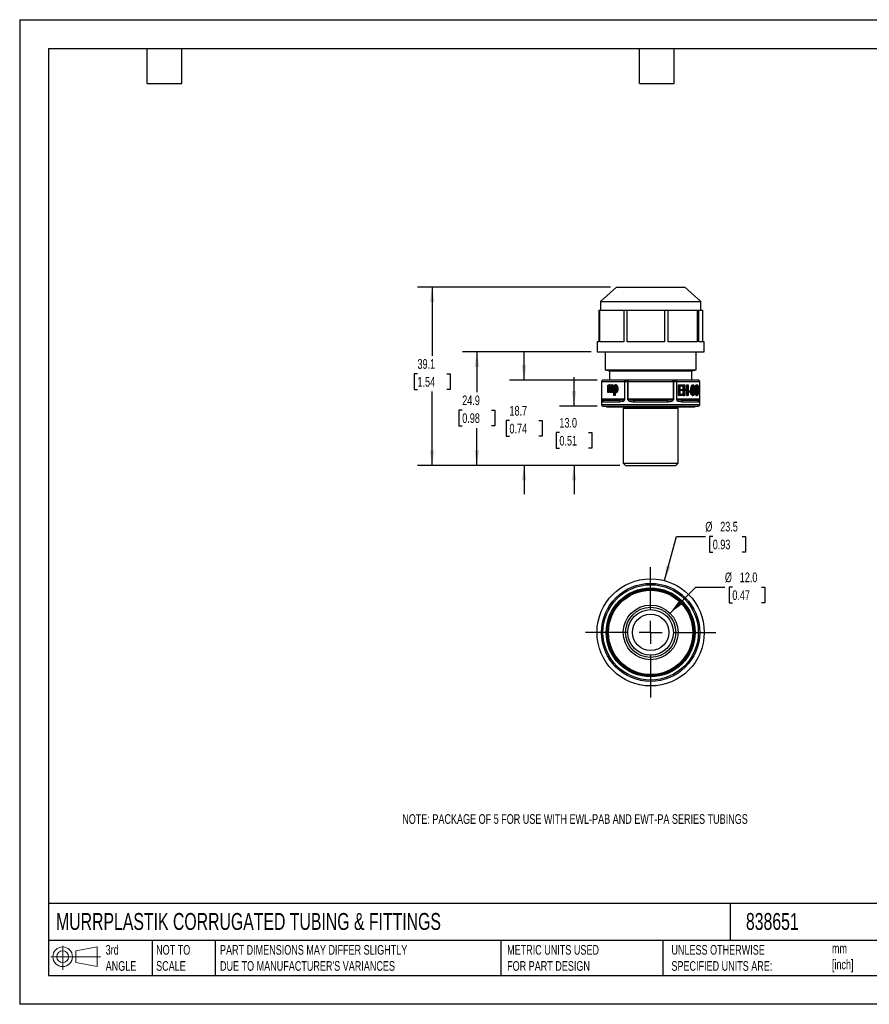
# Model space of a CAD drawing. Header units: millimetres. Extents: x 0 to 279, y 0 to 216.
# Tile 1 of 2: x 0 to 186, y 0 to 216. Entities that reach past the tile are written whole.
import ezdxf

# ---------------------------------------------------------------- set-up
doc = ezdxf.new("R2010")
doc.units = ezdxf.units.MM
doc.linetypes.add('CENTERX2', pattern=[20.32, 12.7, -2.54, 2.54, -2.54])
doc.layers.add('CENTER', color=40, linetype='CENTERX2')
doc.layers.add('DIMENSIONS', color=140, linetype='Continuous', lineweight=25)
doc.layers.add('TEXT', color=140, linetype='Continuous', lineweight=25)
doc.styles.add('SLDTEXTSTYLE0', font='TXT', dxfattribs={"width": 0.7})
doc.dimstyles.new('SLDDIMSTYLE0', dxfattribs={"dimtxt": 2.158008, "dimasz": 3.302, "dimexe": 0, "dimexo": 0.0625, "dimgap": 0.539502, "dimtad": 0, "dimtih": 1, "dimtoh": 1, "dimdec": 1, "dimrnd": 1e-09, "dimzin": 4, "dimdsep": 46, "dimtxsty": 'SLDTEXTSTYLE0', "dimsah": 1, "dimcen": 0, "dimadec": 0, "dimazin": 1, "dimtfac": 1, "dimtdec": 1, "dimtofl": 0, "dimtmove": 0, "dimatfit": 3, "dimfxl": 0, "dimfrac": 2, "dimtolj": 1, "dimtzin": 12, "dimarcsym": 0})
doc.dimstyles.new('SLDDIMSTYLE1', dxfattribs={"dimtxt": 2.158008, "dimasz": 3.302, "dimexe": 0, "dimexo": 0.0625, "dimgap": 0.539502, "dimtad": 0, "dimtih": 1, "dimtoh": 1, "dimdec": 1, "dimrnd": 1e-09, "dimzin": 12, "dimdsep": 46, "dimtxsty": 'SLDTEXTSTYLE0', "dimsah": 1, "dimcen": 0, "dimadec": 0, "dimazin": 3, "dimtfac": 1, "dimtdec": 1, "dimtofl": 0, "dimtmove": 0, "dimatfit": 3, "dimfxl": 0, "dimfrac": 2, "dimtolj": 1, "dimtzin": 12, "dimarcsym": 0})
doc.dimstyles.new('SLDDIMSTYLE2', dxfattribs={"dimtxt": 2.158008, "dimasz": 3.302, "dimexe": 0, "dimexo": 0.0625, "dimgap": 0.539502, "dimtad": 0, "dimtih": 1, "dimtoh": 1, "dimdec": 1, "dimrnd": 1e-09, "dimzin": 4, "dimdsep": 46, "dimtxsty": 'SLDTEXTSTYLE0', "dimsah": 1, "dimcen": 0.09, "dimadec": 0, "dimazin": 1, "dimtfac": 1, "dimtdec": 1, "dimtmove": 0, "dimatfit": 0, "dimfxl": 0, "dimfrac": 2, "dimtolj": 1, "dimtzin": 12, "dimarcsym": 0})
doc.dimstyles.new('SLDDIMSTYLE3', dxfattribs={"dimtxt": 2.158008, "dimasz": 3.302, "dimexe": 0, "dimexo": 0.0625, "dimgap": 0.539502, "dimtad": 0, "dimtih": 1, "dimtoh": 1, "dimdec": 1, "dimrnd": 1e-09, "dimzin": 12, "dimdsep": 46, "dimtxsty": 'SLDTEXTSTYLE0', "dimsah": 1, "dimcen": 0.09, "dimadec": 0, "dimazin": 3, "dimtfac": 1, "dimtdec": 1, "dimtmove": 0, "dimatfit": 0, "dimfxl": 0, "dimfrac": 2, "dimtolj": 1, "dimtzin": 12, "dimarcsym": 0})
doc.dimstyles.new('SLDDIMSTYLE4', dxfattribs={"dimtxt": 2.158008, "dimasz": 3.302, "dimexe": 0, "dimexo": 0.0625, "dimgap": 0.539502, "dimtad": 0, "dimtih": 1, "dimtoh": 1, "dimdec": 1, "dimrnd": 1e-09, "dimzin": 12, "dimdsep": 46, "dimtxsty": 'SLDTEXTSTYLE0', "dimsah": 1, "dimcen": 0.09, "dimadec": 0, "dimazin": 3, "dimtfac": 1, "dimtdec": 1, "dimtofl": 0, "dimtmove": 0, "dimatfit": 3, "dimfxl": 0, "dimfrac": 2, "dimtolj": 1, "dimtzin": 12, "dimarcsym": 0})

# ---------------------------------------------------------------- blocks, each defined once
blk = doc.blocks.new('Block11')
at = {"color": 7, "linetype": 'Continuous', "lineweight": 18}
for p, q in [((2.59, 5.31), (2.59, 0)), ((5.48, 4.17), (10.18, 5.03)), ((10.18, 5.03), (10.18, 0.73)), ((0, 2.88), (10.87, 2.88)), ((5.48, 1.6), (5.48, 4.17)), ((5.48, 1.6), (10.18, 0.73))]:
    blk.add_line(p, q, dxfattribs=at)
for radius in [2.15, 1.29]:
    blk.add_circle((2.59, 2.88), radius, dxfattribs=at)
blk = doc.blocks.new('Block12')
at = {"color": 7, "linetype": 'Continuous'}
blk.add_blockref('Block11', (0, 0), dxfattribs=at)
blk = doc.blocks.new('_D')
at = {"layer": 'DIMENSIONS'}
for p, q in [((142.57, 85.79), (148.25, 91.47)), ((148.25, 91.47), (154.6, 91.47)), ((156.23, 91.47), (155.5, 91.47)), ((155.5, 91.47), (155.5, 88.04)), ((162.64, 91.47), (163.36, 91.47)), ((163.36, 91.47), (163.36, 88.04)), ((155.5, 88.04), (156.23, 88.04)), ((163.36, 88.04), (162.64, 88.04))]:
    blk.add_line(p, q, dxfattribs=at)
blk.add_solid([(142.57, 85.79), (145.26, 87.76), (144.54, 88.48)], dxfattribs=at)
at = {"layer": 'DIMENSIONS', "char_height": 2.117, "attachment_point": 1, "style": 'SLDTEXTSTYLE0'}
for s, insert in [('%%c', (154.6, 94.68)), ('12.0', (157.86, 94.68)), ('0.47', (156.23, 90.77))]:
    blk.add_mtext(s, dxfattribs=dict(at, insert=insert))
blk = doc.blocks.new('_D_1')
at = {"layer": 'DIMENSIONS'}
for p, q in [((141.37, 92.9), (143.96, 102.59)), ((143.96, 102.59), (150.31, 102.59)), ((151.94, 102.59), (151.22, 102.59)), ((151.22, 102.59), (151.22, 99.16)), ((158.35, 102.59), (159.08, 102.59)), ((159.08, 102.59), (159.08, 99.16)), ((151.22, 99.16), (151.94, 99.16)), ((159.08, 99.16), (158.35, 99.16))]:
    blk.add_line(p, q, dxfattribs=at)
blk.add_solid([(141.37, 92.9), (142.71, 95.95), (141.73, 96.22)], dxfattribs=at)
at = {"layer": 'DIMENSIONS', "char_height": 2.117, "attachment_point": 1, "style": 'SLDTEXTSTYLE0'}
for s, insert in [('%%c', (150.31, 105.8)), ('23.5', (153.57, 105.8)), ('0.93', (151.94, 101.89))]:
    blk.add_mtext(s, dxfattribs=dict(at, insert=insert))
blk = doc.blocks.new('SW_CENTERMARKSYMBOL_0')
at = {"layer": 'CENTER', "color": 0}
for p, q in [((0, 5.08), (0, 14.29)), ((0, 0), (0, 2.54)), ((-5.08, 0), (-14.29, 0)), ((0, 0), (-2.54, 0)), ((0, 0), (0, -2.54)), ((0, 0), (2.54, 0)), ((5.08, 0), (14.29, 0)), ((0, -5.08), (0, -14.29))]:
    blk.add_line(p, q, dxfattribs=at)
blk = doc.blocks.new('_D_2')
at = {"layer": 'DIMENSIONS'}
for p, q in [((121.52, 131.18), (121.52, 137.53)), ((126.6, 131.18), (118.35, 131.18)), ((118.32, 125.36), (117.59, 125.36)), ((117.59, 125.36), (117.59, 121.93)), ((124.73, 125.36), (125.45, 125.36)), ((125.45, 125.36), (125.45, 121.93)), ((117.59, 121.93), (118.32, 121.93)), ((125.45, 121.93), (124.73, 121.93)), ((131.55, 118.18), (118.35, 118.18)), ((121.52, 118.18), (121.52, 111.83))]:
    blk.add_line(p, q, dxfattribs=at)
for points in [[(121.52, 131.18), (122.03, 134.48), (121.02, 134.48)], [(121.52, 118.18), (121.02, 114.88), (122.03, 114.88)]]:
    blk.add_solid(points, dxfattribs=at)
at = {"layer": 'DIMENSIONS', "char_height": 2.117, "attachment_point": 1, "style": 'SLDTEXTSTYLE0'}
for s, insert in [('13.0', (118.32, 128.57)), ('0.51', (118.32, 124.65))]:
    blk.add_mtext(s, dxfattribs=dict(at, insert=insert))
blk = doc.blocks.new('_D_3')
at = {"layer": 'DIMENSIONS'}
for p, q in [((110.57, 136.88), (110.57, 143.23)), ((126.61, 136.88), (107.4, 136.88)), ((107.37, 128), (106.64, 128)), ((106.64, 128), (106.64, 124.57)), ((113.78, 128), (114.51, 128)), ((114.51, 128), (114.51, 124.57)), ((106.64, 124.57), (107.37, 124.57)), ((114.51, 124.57), (113.78, 124.57)), ((131.55, 118.18), (107.4, 118.18)), ((110.57, 118.18), (110.57, 111.83))]:
    blk.add_line(p, q, dxfattribs=at)
for points in [[(110.57, 136.88), (111.08, 140.18), (110.07, 140.18)], [(110.57, 118.18), (110.07, 114.88), (111.08, 114.88)]]:
    blk.add_solid(points, dxfattribs=at)
at = {"layer": 'DIMENSIONS', "char_height": 2.117, "attachment_point": 1, "style": 'SLDTEXTSTYLE0'}
for s, insert in [('18.7', (107.37, 131.21)), ('0.74', (107.37, 127.3))]:
    blk.add_mtext(s, dxfattribs=dict(at, insert=insert))
blk = doc.blocks.new('_D_4')
at = {"layer": 'DIMENSIONS'}
for p, q in [((125.3, 143.08), (97.05, 143.08)), ((100.23, 143.08), (100.23, 134.2)), ((97.02, 130.29), (96.3, 130.29)), ((96.3, 130.29), (96.3, 126.86)), ((103.43, 130.29), (104.16, 130.29)), ((104.16, 130.29), (104.16, 126.86)), ((96.3, 126.86), (97.02, 126.86)), ((100.23, 118.18), (100.23, 126.37)), ((104.16, 126.86), (103.43, 126.86)), ((131.55, 118.18), (97.05, 118.18))]:
    blk.add_line(p, q, dxfattribs=at)
for points in [[(100.23, 143.08), (99.72, 139.78), (100.74, 139.78)], [(100.23, 118.18), (100.74, 121.48), (99.72, 121.48)]]:
    blk.add_solid(points, dxfattribs=at)
at = {"layer": 'DIMENSIONS', "char_height": 2.117, "attachment_point": 1, "style": 'SLDTEXTSTYLE0'}
for s, insert in [('24.9', (97.02, 133.5)), ('0.98', (97.02, 129.59))]:
    blk.add_mtext(s, dxfattribs=dict(at, insert=insert))
blk = doc.blocks.new('_D_5')
at = {"layer": 'DIMENSIONS'}
for p, q in [((129.55, 157.28), (87.24, 157.28)), ((90.42, 157.28), (90.42, 142.17)), ((87.21, 138.26), (86.49, 138.26)), ((86.49, 138.26), (86.49, 134.83)), ((93.62, 138.26), (94.35, 138.26)), ((94.35, 138.26), (94.35, 134.83)), ((86.49, 134.83), (87.21, 134.83)), ((90.42, 118.18), (90.42, 134.34)), ((94.35, 134.83), (93.62, 134.83)), ((131.55, 118.18), (87.24, 118.18))]:
    blk.add_line(p, q, dxfattribs=at)
for points in [[(90.42, 157.28), (89.91, 153.98), (90.92, 153.98)], [(90.42, 118.18), (90.92, 121.48), (89.91, 121.48)]]:
    blk.add_solid(points, dxfattribs=at)
at = {"layer": 'DIMENSIONS', "char_height": 2.117, "attachment_point": 1, "style": 'SLDTEXTSTYLE0'}
for s, insert in [('39.1', (87.21, 141.47)), ('1.54', (87.21, 137.55))]:
    blk.add_mtext(s, dxfattribs=dict(at, insert=insert))

msp = doc.modelspace()

# ---------------------------------------------------------------- linework, layer by layer
at = {"color": 7, "linetype": 'Continuous'}
for p, q in [((0, 215.9), (0, 0)), ((0, 215.9), (279.4, 215.9)), ((279.4, 0), (0, 0))]:
    msp.add_line(p, q, dxfattribs=at)
for p, q in [((130.82, 157.28), (127.32, 154.08)), ((130.82, 157.28), (145.82, 157.28)), ((149.32, 154.08), (145.82, 157.28)), ((127.32, 154.08), (127.32, 152.18)), ((127.32, 154.08), (149.32, 154.08)), ((149.32, 152.18), (149.32, 154.08)), ((126.98, 152.18), (126.98, 145.28)), ((126.98, 152.18), (127.21, 152.18)), ((127.21, 145.28), (127.21, 152.18)), ((127.21, 152.18), (129.84, 152.18)), ((129.84, 152.18), (132.46, 152.18)), ((132.46, 152.18), (132.46, 145.28)), ((132.46, 152.18), (133.16, 152.18)), ((133.16, 145.28), (133.16, 152.18)), ((133.16, 152.18), (137.27, 152.18)), ((137.27, 152.18), (141.38, 152.18)), ((141.38, 152.18), (141.38, 145.28)), ((141.38, 152.18), (142.13, 152.18)), ((142.13, 145.28), (142.13, 152.18)), ((142.13, 152.18), (145.32, 152.18)), ((145.32, 152.18), (148.51, 152.18)), ((148.51, 152.18), (148.51, 145.28)), ((148.51, 152.18), (148.88, 152.18)), ((148.88, 145.28), (148.88, 152.18)), ((148.88, 152.18), (149.27, 152.18)), ((149.27, 152.18), (149.67, 152.18)), ((149.67, 152.18), (149.67, 145.28)), ((126.57, 145.28), (126.57, 143.08)), ((126.98, 145.28), (126.57, 145.28)), ((132.46, 145.28), (127.21, 145.28)), ((141.38, 145.28), (133.16, 145.28)), ((148.51, 145.28), (142.13, 145.28)), ((150.07, 145.28), (148.88, 145.28)), ((150.07, 143.08), (150.07, 145.28)), ((126.57, 143.08), (150.07, 143.08)), ((128.32, 143.08), (128.32, 139.15)), ((148.32, 139.15), (148.32, 143.08)), ((128.32, 139.15), (129.32, 138.88)), ((128.32, 139.15), (133.32, 139.15)), ((129.32, 138.88), (129.32, 136.88)), ((129.32, 138.88), (133.82, 138.88)), ((133.32, 139.15), (148.32, 139.15)), ((133.82, 138.88), (147.32, 138.88)), ((147.32, 138.88), (148.32, 139.15)), ((147.32, 136.88), (147.32, 138.88)), ((127.57, 136.58), (127.57, 131.48)), ((127.57, 136.58), (127.58, 136.58)), ((127.58, 136.58), (127.58, 132.73)), ((127.58, 136.58), (127.62, 136.58)), ((127.62, 132.73), (127.62, 136.58)), ((127.62, 136.58), (132.58, 136.58)), ((127.88, 136.88), (127.87, 136.88)), ((132.84, 136.88), (127.88, 136.88)), ((132.58, 136.58), (132.58, 132.73)), ((132.58, 136.58), (132.68, 136.58)), ((132.68, 132.73), (132.68, 136.58)), ((132.68, 136.58), (133.23, 136.58)), ((133.37, 136.88), (132.84, 136.88)), ((133.23, 136.58), (133.23, 132.73)), ((133.23, 136.58), (133.37, 136.58)), ((143.28, 136.88), (133.37, 136.88)), ((133.37, 136.88), (133.37, 136.58)), ((133.37, 132.73), (133.37, 136.58)), ((133.37, 136.58), (143.28, 136.58)), ((143.28, 136.58), (143.28, 136.88)), ((143.81, 136.88), (143.28, 136.88)), ((143.28, 136.58), (143.28, 132.73)), ((143.28, 136.58), (143.42, 136.58)), ((143.42, 132.73), (143.42, 136.58)), ((143.42, 136.58), (143.97, 136.58)), ((148.77, 136.88), (143.81, 136.88)), ((143.97, 136.58), (143.97, 132.73)), ((143.97, 136.58), (144.07, 136.58)), ((144.07, 132.73), (144.07, 136.58)), ((144.07, 136.58), (149.03, 136.58)), ((148.77, 136.88), (148.77, 136.88)), ((149.03, 136.58), (149.03, 132.73)), ((149.03, 136.58), (149.07, 136.58)), ((149.07, 131.48), (149.07, 136.58)), ((149.07, 132.73), (149.07, 136.58)), ((149.07, 136.58), (149.07, 136.58)), ((128.91, 134.12), (128.91, 135.79)), ((128.91, 135.79), (129.04, 135.79)), ((129.06, 134.12), (128.91, 134.12)), ((129.04, 135.79), (129.04, 135.56)), ((129.21, 135.79), (129.04, 135.79)), ((129.06, 134.99), (129.06, 134.12)), ((129.23, 134.99), (129.06, 134.99)), ((129.23, 134.12), (129.06, 134.12)), ((129.23, 134.99), (129.23, 134.12)), ((129.47, 135.83), (129.29, 135.83)), ((129.41, 134.12), (129.41, 135.21)), ((129.55, 134.12), (129.41, 134.12)), ((129.55, 135.09), (129.55, 134.12)), ((129.72, 135.09), (129.55, 135.09)), ((129.72, 134.12), (129.55, 134.12)), ((129.72, 135.09), (129.72, 134.12)), ((129.96, 135.83), (129.79, 135.83)), ((129.9, 134.12), (129.9, 135.17)), ((130.04, 134.12), (129.9, 134.12)), ((130.04, 135.27), (130.04, 134.12)), ((130.22, 135.27), (130.04, 135.27)), ((130.22, 134.12), (130.04, 134.12)), ((130.22, 135.27), (130.22, 134.12)), ((130.25, 133.49), (130.25, 135.79)), ((130.25, 135.79), (130.38, 135.79)), ((130.38, 135.79), (130.38, 135.57)), ((130.55, 135.79), (130.38, 135.79)), ((130.55, 134.95), (130.38, 134.95)), ((130.39, 134.3), (130.39, 133.49)), ((130.57, 134.1), (130.57, 133.49)), ((130.79, 134.09), (130.61, 134.09)), ((130.8, 135.83), (130.62, 135.83)), ((131.15, 134.97), (130.98, 134.97)), ((144.4, 133.52), (144.4, 135.82)), ((144.4, 135.82), (144.58, 135.82)), ((144.58, 133.52), (144.58, 135.82)), ((144.58, 135.82), (145.41, 135.82)), ((145.41, 135.55), (144.73, 135.55)), ((144.73, 135.55), (144.73, 134.85)), ((144.73, 134.85), (145.36, 134.85)), ((145.36, 134.57), (144.73, 134.57)), ((144.73, 134.57), (144.73, 133.79)), ((145.36, 134.85), (145.36, 134.57)), ((145.41, 135.82), (145.41, 135.55)), ((145.48, 133.52), (145.48, 135.82)), ((145.48, 135.82), (145.65, 135.82)), ((145.65, 133.52), (145.65, 135.82)), ((145.65, 135.82), (145.8, 135.82)), ((145.8, 135.82), (145.8, 134.88)), ((145.8, 134.88), (146.4, 134.88)), ((146.4, 134.6), (145.8, 134.6)), ((145.8, 134.6), (145.8, 133.52)), ((146.23, 134.88), (146.23, 135.82)), ((146.23, 135.82), (146.4, 135.82)), ((146.23, 133.52), (146.23, 134.6)), ((146.4, 134.88), (146.4, 135.82)), ((146.4, 135.82), (146.55, 135.82)), ((146.4, 133.52), (146.4, 134.6)), ((146.55, 135.82), (146.55, 133.52)), ((146.56, 134.21), (146.56, 134.5)), ((146.56, 134.5), (146.73, 134.5)), ((146.56, 134.21), (146.73, 134.21)), ((146.73, 134.21), (146.73, 134.5)), ((146.73, 134.5), (147.17, 134.5)), ((147.17, 134.21), (146.73, 134.21)), ((147.11, 134.5), (147.11, 134.66)), ((147.11, 134.66), (147.28, 134.66)), ((147.17, 134.5), (147.17, 134.21)), ((147.48, 135.83), (147.66, 135.83)), ((147.71, 134.66), (147.89, 134.66)), ((148, 135.05), (148.18, 135.05)), ((148.02, 134.05), (148.16, 134.08)), ((148.02, 134.05), (148.2, 134.05)), ((148.16, 134.08), (148.33, 134.08)), ((148.2, 134.05), (148.33, 134.08)), ((148.34, 134.3), (148.52, 134.3)), ((148.36, 135.83), (148.54, 135.83)), ((148.6, 135.07), (148.77, 135.07)), ((148.76, 134.55), (148.79, 134.55)), ((127.62, 132.73), (127.58, 132.73)), ((132.58, 132.73), (127.62, 132.73)), ((127.73, 132.13), (131.46, 132.13)), ((131.65, 132.43), (128.02, 132.43)), ((130.39, 133.49), (130.25, 133.49)), ((130.57, 133.49), (130.39, 133.49)), ((132.58, 132.73), (132.68, 132.73)), ((133.37, 132.73), (133.23, 132.73)), ((143.28, 132.73), (133.37, 132.73)), ((134.59, 132.13), (142.06, 132.13)), ((141.95, 132.43), (134.7, 132.43)), ((143.28, 132.73), (143.42, 132.73)), ((144.07, 132.73), (143.97, 132.73)), ((149.03, 132.73), (144.07, 132.73)), ((144.4, 133.52), (144.58, 133.52)), ((145.43, 133.52), (144.58, 133.52)), ((144.73, 133.79), (145.43, 133.79)), ((148.63, 132.43), (145, 132.43)), ((145.19, 132.13), (148.92, 132.13)), ((145.43, 133.79), (145.43, 133.52)), ((145.48, 133.52), (145.65, 133.52)), ((145.8, 133.52), (145.65, 133.52)), ((146.23, 133.52), (146.4, 133.52)), ((146.55, 133.52), (146.4, 133.52)), ((147.22, 133.72), (147.4, 133.72)), ((147.48, 133.48), (147.66, 133.48)), ((148.35, 133.48), (148.52, 133.48)), ((149.03, 132.73), (149.07, 132.73)), ((149.07, 131.48), (127.57, 131.48)), ((127.87, 131.18), (148.77, 131.18)), ((128.77, 130.98), (147.87, 130.98)), ((132.32, 130.68), (132.32, 118.68)), ((138.32, 130.68), (132.32, 130.68)), ((132.82, 130.98), (132.82, 130.68)), ((144.32, 130.68), (138.32, 130.68)), ((143.82, 130.68), (143.82, 130.98)), ((144.32, 118.68), (144.32, 130.68)), ((132.32, 118.68), (132.82, 118.18)), ((132.32, 118.68), (138.32, 118.68)), ((132.82, 118.18), (138.32, 118.18)), ((138.32, 118.68), (144.32, 118.68)), ((138.32, 118.18), (143.82, 118.18)), ((143.82, 118.18), (144.32, 118.68)), ((149.04, 80.72), (149.05, 80.72)), ((149.04, 80.71), (149.05, 80.72)), ((144.34, 72.63), (144.37, 72.62))]:
    msp.add_line(p, q)
at = {"flags": 128}
for points in [[(132.84, 136.88), (132.8, 136.88), (132.77, 136.86), (132.75, 136.83), (132.72, 136.79), (132.7, 136.75), (132.69, 136.7), (132.68, 136.64), (132.68, 136.58)], [(133.23, 136.58), (133.23, 136.64), (133.24, 136.7), (133.25, 136.75), (133.27, 136.79), (133.29, 136.83), (133.31, 136.86), (133.34, 136.88), (133.37, 136.88)], [(143.28, 136.88), (143.31, 136.88), (143.33, 136.86), (143.36, 136.83), (143.38, 136.79), (143.4, 136.75), (143.41, 136.7), (143.42, 136.64), (143.42, 136.58)], [(143.97, 136.58), (143.97, 136.64), (143.96, 136.7), (143.94, 136.75), (143.93, 136.79), (143.9, 136.83), (143.87, 136.86), (143.84, 136.88), (143.81, 136.88)], [(131.65, 132.43), (131.61, 132.43), (131.58, 132.41), (131.54, 132.38), (131.52, 132.34), (131.49, 132.3), (131.47, 132.25), (131.46, 132.19), (131.46, 132.13)], [(134.7, 132.43), (134.68, 132.43), (134.66, 132.41), (134.64, 132.38), (134.62, 132.34), (134.61, 132.3), (134.6, 132.25), (134.59, 132.19), (134.59, 132.13)], [(141.95, 132.43), (141.97, 132.43), (141.99, 132.41), (142.01, 132.38), (142.03, 132.34), (142.04, 132.3), (142.05, 132.25), (142.05, 132.19), (142.06, 132.13)], [(145, 132.43), (145.03, 132.43), (145.07, 132.41), (145.1, 132.38), (145.13, 132.34), (145.16, 132.3), (145.17, 132.25), (145.19, 132.19), (145.19, 132.13)]]:
    msp.add_lwpolyline(points, dxfattribs=at)
for radius in [11.75, 10.75, 10.45, 9.75, 9.55, 9.45, 9.25, 6, 5.5, 5, 4]:
    msp.add_circle((138.32, 81.55), radius)
for centre, radius, start, end in [((127.87, 136.58), 0.3, 90, 180), ((127.88, 136.58), 0.3, 90.0124, 180.0124), ((127.9, 136.6), 0.282, 94.4019, 183.8113), ((132.86, 136.6), 0.282, 94.4019, 183.8113), ((143.79, 136.6), 0.282, 356.1887, 85.5981), ((148.77, 136.58), 0.3, 0, 90), ((148.75, 136.6), 0.282, 356.1887, 85.5981), ((148.77, 136.58), 0.3, 359.9876, 89.9876), ((128.03, 132.13), 0.298, 90.4142, 180.4083), ((148.62, 132.13), 0.298, 359.5917, 89.5858), ((127.87, 131.48), 0.3, 180, 270), ((128.77, 131.18), 0.2, 180, 270), ((147.87, 131.18), 0.2, 270, 0), ((148.77, 131.48), 0.3, 270, 0)]:
    msp.add_arc(centre, radius, start, end)
for points in [[(129.04, 135.56), (129.08, 135.68), (129.21, 135.83), (129.29, 135.83)], [(129.41, 135.21), (129.41, 135.39), (129.34, 135.58), (129.26, 135.58)], [(129.29, 135.83), (129.39, 135.83), (129.5, 135.67), (129.53, 135.53)], [(129.53, 135.53), (129.59, 135.73), (129.68, 135.83), (129.79, 135.83)], [(129.75, 135.58), (129.67, 135.58), (129.55, 135.35), (129.55, 135.09)], [(129.79, 135.83), (129.91, 135.83), (130.04, 135.55), (130.04, 135.27)], [(129.96, 135.83), (130.08, 135.83), (130.22, 135.55), (130.22, 135.27)], [(130.38, 135.57), (130.43, 135.7), (130.54, 135.83), (130.62, 135.83)], [(130.38, 134.95), (130.38, 135.27), (130.52, 135.61), (130.61, 135.61)], [(130.6, 134.32), (130.51, 134.32), (130.38, 134.62), (130.38, 134.95)], [(130.61, 134.09), (130.54, 134.09), (130.43, 134.21), (130.39, 134.3)], [(130.83, 134.97), (130.83, 134.64), (130.7, 134.32), (130.6, 134.32)], [(130.61, 135.61), (130.7, 135.61), (130.83, 135.29), (130.83, 134.97)], [(147.4, 133.72), (147.32, 133.91), (147.28, 134.22), (147.28, 134.66)], [(147.43, 134.66), (147.43, 135.03), (147.45, 135.29), (147.5, 135.43)], [(147.66, 133.71), (147.56, 133.71), (147.43, 134.09), (147.43, 134.66)], [(147.5, 135.43), (147.54, 135.54), (147.59, 135.6), (147.66, 135.6)], [(147.66, 135.6), (147.75, 135.6), (147.89, 135.22), (147.89, 134.66)], [(147.89, 134.66), (147.89, 134.09), (147.75, 133.71), (147.66, 133.71)], [(148, 135.05), (148, 135.4), (148.21, 135.83), (148.36, 135.83)], [(148.35, 133.48), (148.21, 133.48), (148.04, 133.78), (148.02, 134.05)], [(148.18, 135.05), (148.18, 135.4), (148.38, 135.83), (148.54, 135.83)], [(148.52, 134.3), (148.37, 134.3), (148.18, 134.71), (148.18, 135.05)], [(148.52, 133.48), (148.38, 133.48), (148.21, 133.78), (148.2, 134.05)], [(148.32, 135.04), (148.32, 135.29), (148.46, 135.6), (148.55, 135.6)], [(148.55, 134.55), (148.45, 134.55), (148.32, 134.83), (148.32, 135.04)], [(148.33, 134.08), (148.35, 133.89), (148.45, 133.71), (148.52, 133.71)], [(148.79, 134.6), (148.75, 134.47), (148.6, 134.3), (148.52, 134.3)], [(148.55, 135.6), (148.64, 135.6), (148.77, 135.31), (148.77, 135.07)], [(148.77, 135.07), (148.77, 134.83), (148.65, 134.55), (148.55, 134.55)], [(148.79, 134.55), (148.79, 134.56), (148.79, 134.58), (148.79, 134.6)], [(147.48, 133.48), (147.37, 133.48), (147.29, 133.56), (147.22, 133.72)], [(147.66, 133.48), (147.55, 133.48), (147.46, 133.56), (147.4, 133.72)], [(144.37, 72.62), (144.37, 72.62), (144.39, 72.66), (144.44, 72.74)]]:
    msp.add_open_spline(points, degree=3)
for points, knots in [([(129.26, 135.58), (129.22, 135.58), (129.16, 135.52), (129.08, 135.3), (129.06, 135.14), (129.06, 134.99)], [0, 0, 0, 0, 0.5, 0.5, 1, 1, 1, 1]), ([(129.35, 135.5), (129.34, 135.49), (129.31, 135.46), (129.28, 135.37), (129.24, 135.21), (129.23, 135.08), (129.23, 134.99)], [0, 0, 0, 0, 0.090629, 0.313753, 0.549138, 1, 1, 1, 1]), ([(129.47, 135.83), (129.49, 135.82), (129.55, 135.81), (129.6, 135.75), (129.62, 135.72)], [0, 0, 0, 0, 0.5036327, 1, 1, 1, 1]), ([(129.84, 135.51), (129.83, 135.5), (129.81, 135.48), (129.77, 135.39), (129.73, 135.26), (129.73, 135.15), (129.72, 135.09)], [0, 0, 0, 0, 0.04951, 0.321968, 0.658157, 1, 1, 1, 1]), ([(129.9, 135.17), (129.9, 135.29), (129.89, 135.39), (129.83, 135.54), (129.79, 135.58), (129.75, 135.58)], [0, 0, 0, 0, 0.5, 0.5, 1, 1, 1, 1]), ([(130.7, 135.53), (130.69, 135.53), (130.66, 135.48), (130.62, 135.36), (130.57, 135.16), (130.56, 135.02), (130.55, 134.95)], [0, 0, 0, 0, 0.0269, 0.355811, 0.677725, 1, 1, 1, 1]), ([(130.55, 134.95), (130.56, 134.86), (130.57, 134.69), (130.63, 134.5), (130.67, 134.42), (130.69, 134.39)], [0, 0, 0, 0, 0.418779, 0.815319, 1, 1, 1, 1]), ([(130.98, 134.97), (130.98, 134.88), (130.96, 134.78), (130.92, 134.57), (130.89, 134.47), (130.81, 134.29), (130.77, 134.22), (130.69, 134.11), (130.65, 134.09), (130.61, 134.09)], [0, 0, 0, 0, 0.25, 0.25, 0.5, 0.5, 0.75, 0.75, 1, 1, 1, 1]), ([(130.62, 135.83), (130.66, 135.83), (130.7, 135.8), (130.78, 135.7), (130.83, 135.62), (130.9, 135.45), (130.93, 135.35), (130.97, 135.15), (130.98, 135.05), (130.98, 134.97)], [0, 0, 0, 0, 0.25, 0.25, 0.5, 0.5, 0.75, 0.75, 1, 1, 1, 1]), ([(131.15, 134.97), (131.15, 134.95), (131.15, 134.9), (131.14, 134.83), (131.13, 134.76), (131.11, 134.66), (131.08, 134.53), (131.03, 134.39), (130.97, 134.27), (130.92, 134.18), (130.87, 134.13), (130.83, 134.09), (130.8, 134.09), (130.79, 134.09)], [0, 0, 0, 0, 0.05392, 0.111314, 0.172784, 0.238816, 0.379277, 0.522987, 0.655973, 0.78212, 0.865489, 0.937279, 1, 1, 1, 1]), ([(130.8, 135.83), (130.8, 135.83), (130.82, 135.83), (130.85, 135.81), (130.87, 135.8), (130.9, 135.77), (130.94, 135.73), (130.98, 135.65), (131.04, 135.53), (131.09, 135.39), (131.12, 135.26), (131.14, 135.15), (131.15, 135.06), (131.15, 135), (131.15, 134.97)], [0, 0, 0, 0, 0.039559, 0.081366, 0.12612, 0.174394, 0.226645, 0.351697, 0.486074, 0.626207, 0.766104, 0.851272, 0.928842, 1, 1, 1, 1]), ([(147.11, 134.66), (147.11, 134.69), (147.11, 134.75), (147.11, 134.85), (147.12, 134.94), (147.14, 135.08), (147.17, 135.24), (147.21, 135.43), (147.27, 135.59), (147.32, 135.69), (147.37, 135.76), (147.41, 135.8), (147.44, 135.82), (147.47, 135.83), (147.48, 135.83)], [0, 0, 0, 0, 0.063029, 0.12692, 0.191946, 0.258365, 0.399186, 0.535651, 0.66608, 0.785623, 0.840863, 0.893201, 0.948682, 1, 1, 1, 1]), ([(147.22, 133.72), (147.2, 133.78), (147.16, 133.92), (147.13, 134.09), (147.13, 134.19), (147.13, 134.21)], [0, 0, 0, 0, 0.41133, 0.89304, 1, 1, 1, 1]), ([(147.28, 134.66), (147.28, 134.79), (147.29, 134.94), (147.33, 135.22), (147.36, 135.35), (147.44, 135.58), (147.48, 135.67), (147.57, 135.8), (147.61, 135.83), (147.66, 135.83)], [0, 0, 0, 0, 0.25, 0.25, 0.5, 0.5, 0.75, 0.75, 1, 1, 1, 1]), ([(147.71, 134.66), (147.71, 134.79), (147.7, 135.02), (147.64, 135.32), (147.59, 135.49), (147.56, 135.53), (147.55, 135.54)], [0, 0, 0, 0, 0.405311, 0.73597, 0.987961, 1, 1, 1, 1]), ([(147.57, 133.81), (147.59, 133.86), (147.65, 133.99), (147.7, 134.29), (147.71, 134.53), (147.71, 134.66)], [0, 0, 0, 0, 0.228891, 0.575666, 1, 1, 1, 1]), ([(147.66, 135.83), (147.7, 135.83), (147.74, 135.8), (147.83, 135.68), (147.88, 135.59), (147.95, 135.37), (147.98, 135.24), (148.02, 134.95), (148.03, 134.8), (148.03, 134.66)], [0, 0, 0, 0, 0.25, 0.25, 0.5, 0.5, 0.75, 0.75, 1, 1, 1, 1]), ([(148.03, 134.66), (148.03, 134.52), (148.02, 134.37), (147.98, 134.09), (147.95, 133.96), (147.88, 133.74), (147.84, 133.64), (147.75, 133.52), (147.7, 133.48), (147.66, 133.48)], [0, 0, 0, 0, 0.25, 0.25, 0.5, 0.5, 0.75, 0.75, 1, 1, 1, 1]), ([(148.34, 134.3), (148.31, 134.31), (148.25, 134.33), (148.17, 134.45), (148.09, 134.61), (148.03, 134.78), (148.02, 134.91), (148.01, 134.96)], [0, 0, 0, 0, 0.174917, 0.37951, 0.601696, 0.862318, 1, 1, 1, 1]), ([(148.44, 133.78), (148.45, 133.8), (148.49, 133.85), (148.52, 133.94), (148.54, 134.02), (148.56, 134.08), (148.58, 134.17), (148.59, 134.26), (148.6, 134.33), (148.6, 134.34)], [0, 0, 0, 0, 0.151954, 0.399039, 0.488105, 0.581124, 0.678432, 0.920864, 1, 1, 1, 1]), ([(148.46, 134.61), (148.47, 134.63), (148.5, 134.66), (148.54, 134.76), (148.59, 134.9), (148.6, 135.01), (148.6, 135.07)], [0, 0, 0, 0, 0.118528, 0.384041, 0.700843, 1, 1, 1, 1]), ([(148.6, 135.07), (148.59, 135.14), (148.58, 135.28), (148.52, 135.44), (148.48, 135.51), (148.47, 135.53)], [0, 0, 0, 0, 0.38949, 0.799972, 1, 1, 1, 1]), ([(148.93, 134.72), (148.93, 134.57), (148.92, 134.41), (148.87, 134.12), (148.84, 133.98), (148.76, 133.74), (148.71, 133.65), (148.61, 133.52), (148.56, 133.48), (148.52, 133.48)], [0, 0, 0, 0, 0.25, 0.25, 0.5, 0.5, 0.75, 0.75, 1, 1, 1, 1]), ([(148.52, 133.71), (148.55, 133.71), (148.58, 133.74), (148.65, 133.83), (148.68, 133.9), (148.73, 134.06), (148.75, 134.16), (148.78, 134.37), (148.79, 134.47), (148.79, 134.55)], [0, 0, 0, 0, 0.25, 0.25, 0.5, 0.5, 0.75, 0.75, 1, 1, 1, 1]), ([(148.54, 135.83), (148.57, 135.83), (148.62, 135.8), (148.71, 135.69), (148.76, 135.6), (148.84, 135.39), (148.87, 135.27), (148.92, 135), (148.93, 134.86), (148.93, 134.72)], [0, 0, 0, 0, 0.25, 0.25, 0.5, 0.5, 0.75, 0.75, 1, 1, 1, 1]), ([(127.58, 132.73), (127.58, 132.66), (127.58, 132.59), (127.58, 132.48), (127.59, 132.43), (127.59, 132.31), (127.6, 132.26), (127.64, 132.15), (127.68, 132.13), (127.73, 132.13)], [0, 0, 0, 0, 0.125, 0.125, 0.25, 0.25, 0.5, 0.5, 1, 1, 1, 1]), ([(128.02, 132.43), (127.93, 132.43), (127.85, 132.44), (127.74, 132.5), (127.7, 132.52), (127.66, 132.58), (127.65, 132.6), (127.63, 132.66), (127.62, 132.7), (127.62, 132.73)], [0, 0, 0, 0, 0.5, 0.5, 0.75, 0.75, 0.875, 0.875, 1, 1, 1, 1]), ([(131.46, 132.13), (131.68, 132.13), (131.92, 132.15), (132.26, 132.26), (132.38, 132.31), (132.53, 132.43), (132.58, 132.48), (132.65, 132.59), (132.68, 132.66), (132.68, 132.73)], [0, 0, 0, 0, 0.5, 0.5, 0.75, 0.75, 0.875, 0.875, 1, 1, 1, 1]), ([(132.58, 132.73), (132.58, 132.7), (132.56, 132.66), (132.5, 132.6), (132.47, 132.58), (132.35, 132.52), (132.27, 132.5), (132.01, 132.44), (131.83, 132.43), (131.65, 132.43)], [0, 0, 0, 0, 0.125, 0.125, 0.25, 0.25, 0.5, 0.5, 1, 1, 1, 1]), ([(133.23, 132.73), (133.23, 132.66), (133.25, 132.59), (133.33, 132.48), (133.38, 132.43), (133.54, 132.31), (133.67, 132.26), (134.05, 132.15), (134.32, 132.13), (134.59, 132.13)], [0, 0, 0, 0, 0.125, 0.125, 0.25, 0.25, 0.5, 0.5, 1, 1, 1, 1]), ([(134.7, 132.43), (134.43, 132.43), (134.17, 132.44), (133.8, 132.5), (133.68, 132.52), (133.52, 132.58), (133.47, 132.6), (133.39, 132.66), (133.37, 132.7), (133.37, 132.73)], [0, 0, 0, 0, 0.5, 0.5, 0.75, 0.75, 0.875, 0.875, 1, 1, 1, 1]), ([(143.28, 132.73), (143.28, 132.7), (143.26, 132.66), (143.18, 132.6), (143.13, 132.58), (142.97, 132.52), (142.85, 132.5), (142.48, 132.44), (142.22, 132.43), (141.95, 132.43)], [0, 0, 0, 0, 0.125, 0.125, 0.25, 0.25, 0.5, 0.5, 1, 1, 1, 1]), ([(142.06, 132.13), (142.33, 132.13), (142.6, 132.15), (142.98, 132.26), (143.11, 132.31), (143.27, 132.43), (143.32, 132.48), (143.4, 132.59), (143.42, 132.66), (143.42, 132.73)], [0, 0, 0, 0, 0.5, 0.5, 0.75, 0.75, 0.875, 0.875, 1, 1, 1, 1]), ([(143.97, 132.73), (143.97, 132.66), (144, 132.59), (144.07, 132.48), (144.12, 132.43), (144.27, 132.31), (144.39, 132.26), (144.73, 132.15), (144.97, 132.13), (145.19, 132.13)], [0, 0, 0, 0, 0.125, 0.125, 0.25, 0.25, 0.5, 0.5, 1, 1, 1, 1]), ([(145, 132.43), (144.82, 132.43), (144.64, 132.44), (144.38, 132.5), (144.29, 132.52), (144.18, 132.58), (144.15, 132.6), (144.09, 132.66), (144.07, 132.7), (144.07, 132.73)], [0, 0, 0, 0, 0.5, 0.5, 0.75, 0.75, 0.875, 0.875, 1, 1, 1, 1]), ([(149.03, 132.73), (149.03, 132.7), (149.02, 132.66), (149, 132.6), (148.99, 132.58), (148.95, 132.52), (148.91, 132.5), (148.8, 132.44), (148.72, 132.43), (148.63, 132.43)], [0, 0, 0, 0, 0.125, 0.125, 0.25, 0.25, 0.5, 0.5, 1, 1, 1, 1]), ([(148.92, 132.13), (148.97, 132.13), (149.01, 132.15), (149.04, 132.26), (149.05, 132.31), (149.06, 132.43), (149.07, 132.48), (149.07, 132.59), (149.07, 132.66), (149.07, 132.73)], [0, 0, 0, 0, 0.5, 0.5, 0.75, 0.75, 0.875, 0.875, 1, 1, 1, 1])]:
    msp.add_open_spline(points, degree=3, knots=knots)
at = {"layer": 'TEXT'}
for p, q in [((6.35, 209.55), (273.05, 209.55)), ((6.35, 209.55), (6.35, 6.35)), ((27.94, 201.93), (27.94, 209.55)), ((35.56, 201.93), (35.56, 209.55)), ((135.89, 201.93), (135.89, 209.55)), ((143.51, 201.93), (143.51, 209.55)), ((27.94, 201.93), (35.56, 201.93)), ((135.89, 201.93), (143.51, 201.93)), ((273.05, 22.13), (6.35, 22.13)), ((155.76, 22.13), (155.76, 13.97)), ((273.05, 13.97), (6.35, 13.97)), ((29.04, 13.97), (29.04, 6.35)), ((42.84, 13.97), (42.84, 6.35)), ((105.48, 13.97), (105.48, 6.35)), ((141, 13.97), (141, 6.35)), ((6.35, 6.35), (273.05, 6.35))]:
    msp.add_line(p, q, dxfattribs=at)

# ---------------------------------------------------------------- block references
at = {"layer": 'CENTER'}
msp.add_blockref('SW_CENTERMARKSYMBOL_0', (138.32, 81.55), dxfattribs=at)
at = {"layer": 'TEXT'}
msp.add_blockref('Block12', (6.84, 7.55), dxfattribs=at)

# ---------------------------------------------------------------- texts
at = {"layer": 'DIMENSIONS', "insert": (83.87, 41.69), "char_height": 2.1167, "attachment_point": 1, "style": 'SLDTEXTSTYLE0'}
msp.add_mtext('NOTE: PACKAGE OF 5 FOR USE WITH EWL-PAB AND EWT-PA SERIES TUBINGS', dxfattribs=at)
at = {"layer": 'TEXT', "attachment_point": 1, "style": 'SLDTEXTSTYLE0'}
for s, insert, char_height in [('MURRPLASTIK CORRUGATED TUBING & FITTINGS', (7.97, 20.02), 3.7042), ('838651', (159.21, 20.02), 3.704), ('3rd^JANGLE', (18.85, 13), 2.117), ('NOT TO^JSCALE', (29.91, 13), 2.1167), ("PART DIMENSIONS MAY DIFFER SLIGHTLY ^JDUE TO MANUFACTURER'S VARIANCES", (43.91, 13), 2.1167), ('METRIC UNITS USED ^JFOR PART DESIGN', (106.85, 13), 2.1167), ('UNLESS OTHERWISE ^JSPECIFIED UNITS ARE:', (142.87, 13), 2.1167), ('mm^J[inch]', (178.06, 13.33), 2.117)]:
    msp.add_mtext(s, dxfattribs=dict(at, insert=insert, char_height=char_height))

# ---------------------------------------------------------------- dimensions: what is measured, and where the dimension line sits
at = {"layer": 'DIMENSIONS'}
for base, p2, dimstyle, picture, middle in [((90.42, 157.28), (130.82, 157.28), 'SLDDIMSTYLE4', '_D_5', (90.42, 138.26)), ((100.23, 143.08), (126.57, 143.08), 'SLDDIMSTYLE4', '_D_4', (100.23, 130.29)), ((110.57, 136.88), (127.88, 136.88), 'SLDDIMSTYLE3', '_D_3', (110.57, 128)), ((121.52, 131.18), (127.87, 131.18), 'SLDDIMSTYLE2', '_D_2', (121.52, 125.36))]:
    dim = msp.add_linear_dim(base=base, p1=(132.82, 118.18), p2=p2, angle=90, dimstyle=dimstyle, dxfattribs=at)
    dim.commit()
    dim.dimension.update_dxf_attribs({"geometry": picture, "text_midpoint": middle, "dimtype": 160})
for p1, p2, dimstyle, picture, middle in [((135.28, 70.2), (141.37, 92.9), 'SLDDIMSTYLE1', '_D_1', (155.15, 102.59)), ((134.08, 77.3), (142.57, 85.79), 'SLDDIMSTYLE0', '_D', (159.43, 91.47))]:
    dim = msp.add_diameter_dim_2p(p1=p1, p2=p2, dimstyle=dimstyle, dxfattribs=at)
    dim.commit()
    dim.dimension.update_dxf_attribs({"geometry": picture, "text_midpoint": middle, "dimtype": 163})

doc.saveas('drawing.dxf')
